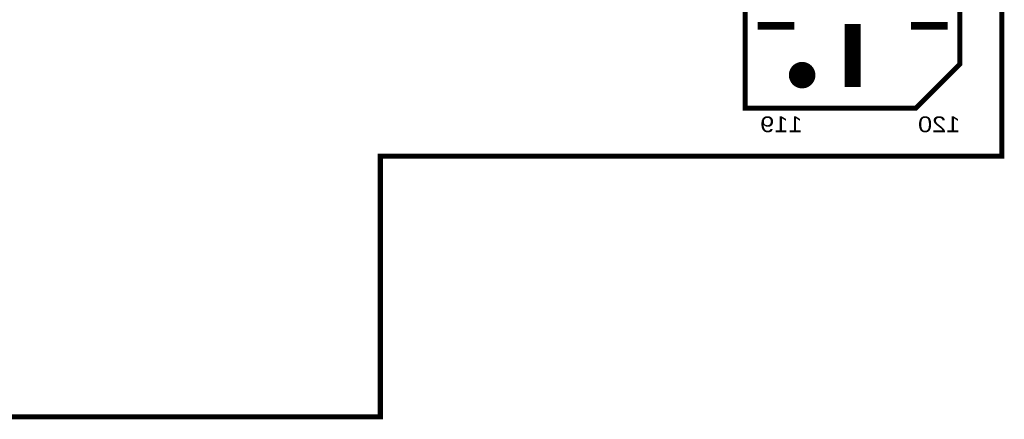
# Model space of a CAD drawing. Extents: x -28 to 78, y -35 to 66.
# Tile 21 of 31: x 19 to 59, y 0 to 16. Entities that reach past the tile are written whole.
import ezdxf

# ---------------------------------------------------------------- set-up
doc = ezdxf.new("R2010")
doc.units = 0
for name, color, linetype in [('BG_OUTLINE', 2, 'CONTINUOUS'), ('PG_SILKSCREEN_BOTTOM', 5, 'CONTINUOUS'), ('PIN_BOTTOM', 6, 'CONTINUOUS')]:
    doc.layers.add(name, color=color, linetype=linetype)

msp = doc.modelspace()

# ---------------------------------------------------------------- linework, layer by layer
at = {"layer": 'BG_OUTLINE', "const_width": 0.2032}
msp.add_lwpolyline([(0.000015, 0), (33.500017, 0), (33.500017, 10.499999), (58.500018, 10.499999), (58.500018, 55.499998), (33.500017, 55.499998), (33.500017, 66), (0.000015, 66)], close=True, dxfattribs=at)
at = {"layer": 'PG_SILKSCREEN_BOTTOM', "const_width": 0.2032}
msp.add_lwpolyline([(48.182017, 53.574), (48.182017, 12.426), (55.040017, 12.426), (56.818017, 14.204), (56.818017, 51.796), (55.040017, 53.574)], close=True, dxfattribs=at)
at = {"layer": 'PIN_BOTTOM', "const_width": 0.01}
for points in [[(48.682318, 15.595801), (48.682318, 15.890598), (50.145516, 15.890598), (50.145516, 15.595801)], [(54.854518, 15.595801), (54.854518, 15.890598), (56.317716, 15.890598), (56.317716, 15.595801)], [(52.187518, 13.288201), (52.187518, 15.818198), (52.812516, 15.818198), (52.812516, 13.288201)]]:
    msp.add_lwpolyline(points, close=True, dxfattribs=at)
for points in [[(48.682318, 15.889968), (50.145516, 15.889968)], [(48.682318, 15.879968), (50.145516, 15.879968)], [(48.682318, 15.869968), (50.145516, 15.869968)], [(48.682318, 15.859968), (50.145516, 15.859968)], [(48.682318, 15.849968), (50.145516, 15.849968)], [(48.682318, 15.839968), (50.145516, 15.839968)], [(54.854518, 15.889968), (56.317716, 15.889968)], [(54.854518, 15.879968), (56.317716, 15.879968)], [(54.854518, 15.869968), (56.317716, 15.869968)], [(54.854518, 15.859968), (56.317716, 15.859968)], [(54.854518, 15.849968), (56.317716, 15.849968)], [(54.854518, 15.839968), (56.317716, 15.839968)], [(48.682318, 15.829968), (50.145516, 15.829968)], [(48.682318, 15.819968), (50.145516, 15.819968)], [(48.682318, 15.809968), (50.145516, 15.809968)], [(48.682318, 15.799968), (50.145516, 15.799968)], [(48.682318, 15.789968), (50.145516, 15.789968)], [(48.682318, 15.779968), (50.145516, 15.779968)], [(48.682318, 15.769968), (50.145516, 15.769968)], [(48.682318, 15.759968), (50.145516, 15.759968)], [(48.682318, 15.749969), (50.145516, 15.749969)], [(48.682318, 15.739969), (50.145516, 15.739969)], [(48.682318, 15.729969), (50.145516, 15.729969)], [(48.682318, 15.719969), (50.145516, 15.719969)], [(48.682318, 15.709969), (50.145516, 15.709969)], [(48.682318, 15.699969), (50.145516, 15.699969)], [(48.682318, 15.689969), (50.145516, 15.689969)], [(48.682318, 15.679969), (50.145516, 15.679969)], [(48.682318, 15.669969), (50.145516, 15.669969)], [(48.682318, 15.659969), (50.145516, 15.659969)], [(48.682318, 15.649969), (50.145516, 15.649969)], [(48.682318, 15.639969), (50.145516, 15.639969)], [(48.682318, 15.629969), (50.145516, 15.629969)], [(48.682318, 15.619969), (50.145516, 15.619969)], [(48.682318, 15.609969), (50.145516, 15.609969)], [(48.682318, 15.599969), (50.145516, 15.599969)], [(52.187518, 15.809968), (52.812516, 15.809968)], [(52.187518, 15.799968), (52.812516, 15.799968)], [(52.187518, 15.789968), (52.812516, 15.789968)], [(52.187518, 15.779968), (52.812516, 15.779968)], [(52.187518, 15.769968), (52.812516, 15.769968)], [(52.187518, 15.759968), (52.812516, 15.759968)], [(52.187518, 15.749969), (52.812516, 15.749969)], [(52.187518, 15.739969), (52.812516, 15.739969)], [(52.187518, 15.729969), (52.812516, 15.729969)], [(52.187518, 15.719969), (52.812516, 15.719969)], [(52.187518, 15.709969), (52.812516, 15.709969)], [(52.187518, 15.699969), (52.812516, 15.699969)], [(52.187518, 15.689969), (52.812516, 15.689969)], [(52.187518, 15.679969), (52.812516, 15.679969)], [(52.187518, 15.669969), (52.812516, 15.669969)], [(52.187518, 15.659969), (52.812516, 15.659969)], [(52.187518, 15.649969), (52.812516, 15.649969)], [(52.187518, 15.639969), (52.812516, 15.639969)], [(52.187518, 15.629969), (52.812516, 15.629969)], [(52.187518, 15.619969), (52.812516, 15.619969)], [(52.187518, 15.609969), (52.812516, 15.609969)], [(52.187518, 15.599969), (52.812516, 15.599969)], [(52.187518, 15.589969), (52.812516, 15.589969)], [(52.187518, 15.579969), (52.812516, 15.579969)], [(52.187518, 15.569969), (52.812516, 15.569969)], [(52.187518, 15.559969), (52.812516, 15.559969)], [(52.187518, 15.549969), (52.812516, 15.549969)], [(52.187518, 15.539969), (52.812516, 15.539969)], [(52.187518, 15.529969), (52.812516, 15.529969)], [(52.187518, 15.519969), (52.812516, 15.519969)], [(52.187518, 15.509969), (52.812516, 15.509969)], [(52.187518, 15.499969), (52.812516, 15.499969)], [(52.187518, 15.489969), (52.812516, 15.489969)], [(52.187518, 15.479969), (52.812516, 15.479969)], [(52.187518, 15.469969), (52.812516, 15.469969)], [(52.187518, 15.459969), (52.812516, 15.459969)], [(52.187518, 15.449969), (52.812516, 15.449969)], [(54.854518, 15.829968), (56.317716, 15.829968)], [(54.854518, 15.819968), (56.317716, 15.819968)], [(54.854518, 15.809968), (56.317716, 15.809968)], [(54.854518, 15.799968), (56.317716, 15.799968)], [(54.854518, 15.789968), (56.317716, 15.789968)], [(54.854518, 15.779968), (56.317716, 15.779968)], [(54.854518, 15.769968), (56.317716, 15.769968)], [(54.854518, 15.759968), (56.317716, 15.759968)], [(54.854518, 15.749969), (56.317716, 15.749969)], [(54.854518, 15.739969), (56.317716, 15.739969)], [(54.854518, 15.729969), (56.317716, 15.729969)], [(54.854518, 15.719969), (56.317716, 15.719969)], [(54.854518, 15.709969), (56.317716, 15.709969)], [(54.854518, 15.699969), (56.317716, 15.699969)], [(54.854518, 15.689969), (56.317716, 15.689969)], [(54.854518, 15.679969), (56.317716, 15.679969)], [(54.854518, 15.669969), (56.317716, 15.669969)], [(54.854518, 15.659969), (56.317716, 15.659969)], [(54.854518, 15.649969), (56.317716, 15.649969)], [(54.854518, 15.639969), (56.317716, 15.639969)], [(54.854518, 15.629969), (56.317716, 15.629969)], [(54.854518, 15.619969), (56.317716, 15.619969)], [(54.854518, 15.609969), (56.317716, 15.609969)], [(54.854518, 15.599969), (56.317716, 15.599969)], [(52.187518, 15.439969), (52.812516, 15.439969)], [(52.187518, 15.429969), (52.812516, 15.429969)], [(52.187518, 15.419969), (52.812516, 15.419969)], [(52.187518, 15.409969), (52.812516, 15.409969)], [(52.187518, 15.399969), (52.812516, 15.399969)], [(52.187518, 15.389969), (52.812516, 15.389969)], [(52.187518, 15.379969), (52.812516, 15.379969)], [(52.187518, 15.369969), (52.812516, 15.369969)], [(52.187518, 15.359969), (52.812516, 15.359969)], [(52.187518, 15.349969), (52.812516, 15.349969)], [(52.187518, 15.339969), (52.812516, 15.339969)], [(52.187518, 15.329969), (52.812516, 15.329969)], [(52.187518, 15.319969), (52.812516, 15.319969)], [(52.187518, 15.309969), (52.812516, 15.309969)], [(52.187518, 15.299969), (52.812516, 15.299969)], [(52.187518, 15.289969), (52.812516, 15.289969)], [(52.187518, 15.279969), (52.812516, 15.279969)], [(52.187518, 15.269969), (52.812516, 15.269969)], [(52.187518, 15.259969), (52.812516, 15.259969)], [(52.187518, 15.24997), (52.812516, 15.24997)], [(52.187518, 15.23997), (52.812516, 15.23997)], [(52.187518, 15.22997), (52.812516, 15.22997)], [(52.187518, 15.21997), (52.812516, 15.21997)], [(52.187518, 15.20997), (52.812516, 15.20997)], [(52.187518, 15.19997), (52.812516, 15.19997)], [(52.187518, 15.18997), (52.812516, 15.18997)], [(52.187518, 15.17997), (52.812516, 15.17997)], [(52.187518, 15.16997), (52.812516, 15.16997)], [(52.187518, 15.15997), (52.812516, 15.15997)], [(52.187518, 15.14997), (52.812516, 15.14997)], [(52.187518, 15.13997), (52.812516, 15.13997)], [(52.187518, 15.12997), (52.812516, 15.12997)], [(52.187518, 15.11997), (52.812516, 15.11997)], [(52.187518, 15.10997), (52.812516, 15.10997)], [(52.187518, 15.09997), (52.812516, 15.09997)], [(52.187518, 15.08997), (52.812516, 15.08997)], [(52.187518, 15.07997), (52.812516, 15.07997)], [(52.187518, 15.06997), (52.812516, 15.06997)], [(52.187518, 15.05997), (52.812516, 15.05997)], [(52.187518, 15.04997), (52.812516, 15.04997)], [(52.187518, 15.03997), (52.812516, 15.03997)], [(52.187518, 15.02997), (52.812516, 15.02997)], [(52.187518, 15.01997), (52.812516, 15.01997)], [(52.187518, 15.00997), (52.812516, 15.00997)], [(52.187518, 14.99997), (52.812516, 14.99997)], [(52.187518, 14.98997), (52.812516, 14.98997)], [(52.187518, 14.97997), (52.812516, 14.97997)], [(52.187518, 14.96997), (52.812516, 14.96997)], [(52.187518, 14.95997), (52.812516, 14.95997)], [(52.187518, 14.94997), (52.812516, 14.94997)], [(52.187518, 14.93997), (52.812516, 14.93997)], [(52.187518, 14.92997), (52.812516, 14.92997)], [(52.187518, 14.91997), (52.812516, 14.91997)], [(52.187518, 14.90997), (52.812516, 14.90997)], [(52.187518, 14.89997), (52.812516, 14.89997)], [(52.187518, 14.88997), (52.812516, 14.88997)], [(52.187518, 14.87997), (52.812516, 14.87997)], [(52.187518, 14.86997), (52.812516, 14.86997)], [(52.187518, 14.85997), (52.812516, 14.85997)], [(52.187518, 14.84997), (52.812516, 14.84997)], [(52.187518, 14.83997), (52.812516, 14.83997)], [(52.187518, 14.82997), (52.812516, 14.82997)], [(52.187518, 14.81997), (52.812516, 14.81997)], [(52.187518, 14.80997), (52.812516, 14.80997)], [(52.187518, 14.79997), (52.812516, 14.79997)], [(52.187518, 14.78997), (52.812516, 14.78997)], [(52.187518, 14.77997), (52.812516, 14.77997)], [(52.187518, 14.76997), (52.812516, 14.76997)], [(52.187518, 14.75997), (52.812516, 14.75997)], [(52.187518, 14.74997), (52.812516, 14.74997)], [(52.187518, 14.739971), (52.812516, 14.739971)], [(52.187518, 14.729971), (52.812516, 14.729971)], [(52.187518, 14.719971), (52.812516, 14.719971)], [(52.187518, 14.709971), (52.812516, 14.709971)], [(52.187518, 14.699971), (52.812516, 14.699971)], [(52.187518, 14.689971), (52.812516, 14.689971)], [(52.187518, 14.679971), (52.812516, 14.679971)], [(52.187518, 14.669971), (52.812516, 14.669971)], [(52.187518, 14.659971), (52.812516, 14.659971)], [(50.298507, 14.259971), (50.637526, 14.259971)], [(50.331548, 14.269971), (50.604486, 14.269971)], [(50.376833, 14.279971), (50.5592, 14.279971)], [(52.187518, 14.649971), (52.812516, 14.649971)], [(52.187518, 14.639971), (52.812516, 14.639971)], [(52.187518, 14.629971), (52.812516, 14.629971)], [(52.187518, 14.619971), (52.812516, 14.619971)], [(52.187518, 14.609971), (52.812516, 14.609971)], [(52.187518, 14.599971), (52.812516, 14.599971)], [(52.187518, 14.589971), (52.812516, 14.589971)], [(52.187518, 14.579971), (52.812516, 14.579971)], [(52.187518, 14.569971), (52.812516, 14.569971)], [(52.187518, 14.559971), (52.812516, 14.559971)], [(52.187518, 14.549971), (52.812516, 14.549971)], [(52.187518, 14.539971), (52.812516, 14.539971)], [(52.187518, 14.529971), (52.812516, 14.529971)], [(52.187518, 14.519971), (52.812516, 14.519971)], [(52.187518, 14.509971), (52.812516, 14.509971)], [(52.187518, 14.499971), (52.812516, 14.499971)], [(52.187518, 14.489971), (52.812516, 14.489971)], [(52.187518, 14.479971), (52.812516, 14.479971)], [(52.187518, 14.469971), (52.812516, 14.469971)], [(52.187518, 14.459971), (52.812516, 14.459971)], [(52.187518, 14.449971), (52.812516, 14.449971)], [(52.187518, 14.439971), (52.812516, 14.439971)], [(52.187518, 14.429971), (52.812516, 14.429971)], [(52.187518, 14.419971), (52.812516, 14.419971)], [(52.187518, 14.409971), (52.812516, 14.409971)], [(52.187518, 14.399971), (52.812516, 14.399971)], [(52.187518, 14.389971), (52.812516, 14.389971)], [(52.187518, 14.379971), (52.812516, 14.379971)], [(52.187518, 14.369971), (52.812516, 14.369971)], [(52.187518, 14.359971), (52.812516, 14.359971)], [(52.187518, 14.349971), (52.812516, 14.349971)], [(52.187518, 14.339971), (52.812516, 14.339971)], [(52.187518, 14.329971), (52.812516, 14.329971)], [(52.187518, 14.319971), (52.812516, 14.319971)], [(52.187518, 14.309971), (52.812516, 14.309971)], [(52.187518, 14.299971), (52.812516, 14.299971)], [(52.187518, 14.289971), (52.812516, 14.289971)], [(52.187518, 14.279971), (52.812516, 14.279971)], [(52.187518, 14.269971), (52.812516, 14.269971)], [(52.187518, 14.259971), (52.812516, 14.259971)], [(49.94926, 13.859972), (50.986774, 13.859972)], [(49.951297, 13.869972), (50.984737, 13.869972)], [(49.953537, 13.879972), (50.982496, 13.879972)], [(49.955981, 13.889972), (50.980053, 13.889972)], [(49.958633, 13.899972), (50.977401, 13.899972)], [(49.961498, 13.909972), (50.974536, 13.909972)], [(49.964576, 13.919972), (50.971458, 13.919972)], [(49.967873, 13.929972), (50.968161, 13.929972)], [(49.971394, 13.939972), (50.96464, 13.939972)], [(49.975143, 13.949972), (50.960891, 13.949972)], [(49.979125, 13.959972), (50.956908, 13.959972)], [(49.983347, 13.969972), (50.952687, 13.969972)], [(49.987812, 13.979972), (50.948222, 13.979972)], [(49.992531, 13.989972), (50.943502, 13.989972)], [(49.99751, 13.999972), (50.938524, 13.999972)], [(50.002755, 14.009972), (50.933279, 14.009972)], [(50.008279, 14.019972), (50.927754, 14.019972)], [(50.014091, 14.029972), (50.921943, 14.029972)], [(50.0202, 14.039972), (50.915834, 14.039972)], [(50.026621, 14.049972), (50.909413, 14.049972)], [(50.033367, 14.059972), (50.902667, 14.059972)], [(50.040454, 14.069972), (50.89558, 14.069972)], [(50.047896, 14.079972), (50.888138, 14.079972)], [(50.055716, 14.089972), (50.880317, 14.089972)], [(50.063933, 14.099972), (50.8721, 14.099972)], [(50.072574, 14.109972), (50.863459, 14.109972)], [(50.08167, 14.119972), (50.854364, 14.119972)], [(50.091249, 14.129972), (50.844785, 14.129972)], [(50.101348, 14.139972), (50.834686, 14.139972)], [(50.112016, 14.149972), (50.824018, 14.149972)], [(50.123303, 14.159972), (50.81273, 14.159972)], [(50.135274, 14.169972), (50.800759, 14.169972)], [(50.148005, 14.179972), (50.788029, 14.179972)], [(50.161589, 14.189972), (50.774445, 14.189972)], [(50.176146, 14.199972), (50.759888, 14.199972)], [(50.191827, 14.209972), (50.744206, 14.209972)], [(50.208843, 14.219972), (50.727191, 14.219972)], [(50.227474, 14.229972), (50.70856, 14.229972)], [(50.248127, 14.239972), (50.687907, 14.239972)], [(50.271441, 14.249972), (50.664593, 14.249972)], [(52.187518, 14.249972), (52.812516, 14.249972)], [(52.187518, 14.239972), (52.812516, 14.239972)], [(52.187518, 14.229972), (52.812516, 14.229972)], [(52.187518, 14.219972), (52.812516, 14.219972)], [(52.187518, 14.209972), (52.812516, 14.209972)], [(52.187518, 14.199972), (52.812516, 14.199972)], [(52.187518, 14.189972), (52.812516, 14.189972)], [(52.187518, 14.179972), (52.812516, 14.179972)], [(52.187518, 14.169972), (52.812516, 14.169972)], [(52.187518, 14.159972), (52.812516, 14.159972)], [(52.187518, 14.149972), (52.812516, 14.149972)], [(52.187518, 14.139972), (52.812516, 14.139972)], [(52.187518, 14.129972), (52.812516, 14.129972)], [(52.187518, 14.119972), (52.812516, 14.119972)], [(52.187518, 14.109972), (52.812516, 14.109972)], [(52.187518, 14.099972), (52.812516, 14.099972)], [(52.187518, 14.089972), (52.812516, 14.089972)], [(52.187518, 14.079972), (52.812516, 14.079972)], [(52.187518, 14.069972), (52.812516, 14.069972)], [(52.187518, 14.059972), (52.812516, 14.059972)], [(52.187518, 14.049972), (52.812516, 14.049972)], [(52.187518, 14.039972), (52.812516, 14.039972)], [(52.187518, 14.029972), (52.812516, 14.029972)], [(52.187518, 14.019972), (52.812516, 14.019972)], [(52.187518, 14.009972), (52.812516, 14.009972)], [(52.187518, 13.999972), (52.812516, 13.999972)], [(52.187518, 13.989972), (52.812516, 13.989972)], [(52.187518, 13.979972), (52.812516, 13.979972)], [(52.187518, 13.969972), (52.812516, 13.969972)], [(52.187518, 13.959972), (52.812516, 13.959972)], [(52.187518, 13.949972), (52.812516, 13.949972)], [(52.187518, 13.939972), (52.812516, 13.939972)], [(52.187518, 13.929972), (52.812516, 13.929972)], [(52.187518, 13.919972), (52.812516, 13.919972)], [(52.187518, 13.909972), (52.812516, 13.909972)], [(52.187518, 13.899972), (52.812516, 13.899972)], [(52.187518, 13.889972), (52.812516, 13.889972)], [(52.187518, 13.879972), (52.812516, 13.879972)], [(52.187518, 13.869972), (52.812516, 13.869972)], [(52.187518, 13.859972), (52.812516, 13.859972)], [(49.939621, 13.759972), (50.996413, 13.759972)], [(49.939705, 13.749972), (50.996329, 13.749972)], [(49.939722, 13.769972), (50.996312, 13.769972)], [(49.939981, 13.739973), (50.996052, 13.739973)], [(49.940017, 13.779972), (50.996017, 13.779972)], [(49.940446, 13.729973), (50.995588, 13.729973)], [(49.9405, 13.789972), (50.995534, 13.789972)], [(49.941099, 13.719973), (50.994935, 13.719973)], [(49.941173, 13.799972), (50.994861, 13.799972)], [(49.941945, 13.709973), (50.994089, 13.709973)], [(49.942036, 13.809972), (50.993998, 13.809972)], [(49.942984, 13.699973), (50.99305, 13.699973)], [(49.94309, 13.819972), (50.992943, 13.819972)], [(49.944213, 13.689973), (50.991821, 13.689973)], [(49.94434, 13.829972), (50.991694, 13.829972)], [(49.945638, 13.679973), (50.990396, 13.679973)], [(49.945783, 13.839972), (50.990251, 13.839972)], [(49.947258, 13.669973), (50.988775, 13.669973)], [(49.947424, 13.849972), (50.98861, 13.849972)], [(49.949077, 13.659973), (50.986957, 13.659973)], [(49.951096, 13.649973), (50.984937, 13.649973)], [(49.953316, 13.639973), (50.982717, 13.639973)], [(49.955742, 13.629973), (50.980292, 13.629973)], [(49.958374, 13.619973), (50.97766, 13.619973)], [(49.961218, 13.609973), (50.974815, 13.609973)], [(49.964276, 13.599973), (50.971757, 13.599973)], [(49.967553, 13.589973), (50.968481, 13.589973)], [(49.971053, 13.579973), (50.964981, 13.579973)], [(49.974779, 13.569973), (50.961254, 13.569973)], [(49.978739, 13.559973), (50.957295, 13.559973)], [(49.982938, 13.549973), (50.953096, 13.549973)], [(49.98738, 13.539973), (50.948653, 13.539973)], [(49.992074, 13.529973), (50.94396, 13.529973)], [(49.997027, 13.519973), (50.939007, 13.519973)], [(50.002249, 13.509973), (50.933784, 13.509973)], [(50.007746, 13.499973), (50.928288, 13.499973)], [(50.01353, 13.489973), (50.922504, 13.489973)], [(50.01961, 13.479973), (50.916423, 13.479973)], [(50.026001, 13.469973), (50.910033, 13.469973)], [(52.187518, 13.849972), (52.812516, 13.849972)], [(52.187518, 13.839972), (52.812516, 13.839972)], [(52.187518, 13.829972), (52.812516, 13.829972)], [(52.187518, 13.819972), (52.812516, 13.819972)], [(52.187518, 13.809972), (52.812516, 13.809972)], [(52.187518, 13.799972), (52.812516, 13.799972)], [(52.187518, 13.789972), (52.812516, 13.789972)], [(52.187518, 13.779972), (52.812516, 13.779972)], [(52.187518, 13.769972), (52.812516, 13.769972)], [(52.187518, 13.759972), (52.812516, 13.759972)], [(52.187518, 13.749972), (52.812516, 13.749972)], [(52.187518, 13.739973), (52.812516, 13.739973)], [(52.187518, 13.729973), (52.812516, 13.729973)], [(52.187518, 13.719973), (52.812516, 13.719973)], [(52.187518, 13.709973), (52.812516, 13.709973)], [(52.187518, 13.699973), (52.812516, 13.699973)], [(52.187518, 13.689973), (52.812516, 13.689973)], [(52.187518, 13.679973), (52.812516, 13.679973)], [(52.187518, 13.669973), (52.812516, 13.669973)], [(52.187518, 13.659973), (52.812516, 13.659973)], [(52.187518, 13.649973), (52.812516, 13.649973)], [(52.187518, 13.639973), (52.812516, 13.639973)], [(52.187518, 13.629973), (52.812516, 13.629973)], [(52.187518, 13.619973), (52.812516, 13.619973)], [(52.187518, 13.609973), (52.812516, 13.609973)], [(52.187518, 13.599973), (52.812516, 13.599973)], [(52.187518, 13.589973), (52.812516, 13.589973)], [(52.187518, 13.579973), (52.812516, 13.579973)], [(52.187518, 13.569973), (52.812516, 13.569973)], [(52.187518, 13.559973), (52.812516, 13.559973)], [(52.187518, 13.549973), (52.812516, 13.549973)], [(52.187518, 13.539973), (52.812516, 13.539973)], [(52.187518, 13.529973), (52.812516, 13.529973)], [(52.187518, 13.519973), (52.812516, 13.519973)], [(52.187518, 13.509973), (52.812516, 13.509973)], [(52.187518, 13.499973), (52.812516, 13.499973)], [(52.187518, 13.489973), (52.812516, 13.489973)], [(52.187518, 13.479973), (52.812516, 13.479973)], [(52.187518, 13.469973), (52.812516, 13.469973)], [(50.032714, 13.459973), (50.90332, 13.459973)], [(50.039768, 13.449973), (50.896266, 13.449973)], [(50.047177, 13.439973), (50.888857, 13.439973)], [(50.05496, 13.429973), (50.881074, 13.429973)], [(50.063138, 13.419973), (50.872895, 13.419973)], [(50.071741, 13.409973), (50.864292, 13.409973)], [(50.080789, 13.399973), (50.855245, 13.399973)], [(50.090321, 13.389973), (50.845712, 13.389973)], [(50.10037, 13.379973), (50.835664, 13.379973)], [(50.110982, 13.369973), (50.825052, 13.369973)], [(50.122209, 13.359973), (50.813825, 13.359973)], [(50.134114, 13.349973), (50.80192, 13.349973)], [(50.146768, 13.339973), (50.789266, 13.339973)], [(50.160265, 13.329973), (50.775768, 13.329973)], [(50.174723, 13.319973), (50.761311, 13.319973)], [(50.190293, 13.309973), (50.745741, 13.309973)], [(50.207172, 13.299973), (50.728862, 13.299973)], [(50.225635, 13.289973), (50.710399, 13.289973)], [(50.246074, 13.279973), (50.68996, 13.279973)], [(50.269099, 13.269973), (50.666934, 13.269973)], [(50.295744, 13.259973), (50.64029, 13.259973)], [(50.32806, 13.249973), (50.607973, 13.249973)], [(50.371596, 13.239974), (50.564438, 13.239974)], [(52.187518, 13.459973), (52.812516, 13.459973)], [(52.187518, 13.449973), (52.812516, 13.449973)], [(52.187518, 13.439973), (52.812516, 13.439973)], [(52.187518, 13.429973), (52.812516, 13.429973)], [(52.187518, 13.419973), (52.812516, 13.419973)], [(52.187518, 13.409973), (52.812516, 13.409973)], [(52.187518, 13.399973), (52.812516, 13.399973)], [(52.187518, 13.389973), (52.812516, 13.389973)], [(52.187518, 13.379973), (52.812516, 13.379973)], [(52.187518, 13.369973), (52.812516, 13.369973)], [(52.187518, 13.359973), (52.812516, 13.359973)], [(52.187518, 13.349973), (52.812516, 13.349973)], [(52.187518, 13.339973), (52.812516, 13.339973)], [(52.187518, 13.329973), (52.812516, 13.329973)], [(52.187518, 13.319973), (52.812516, 13.319973)], [(52.187518, 13.309973), (52.812516, 13.309973)], [(52.187518, 13.299973), (52.812516, 13.299973)], [(52.187518, 13.289973), (52.812516, 13.289973)]]:
    msp.add_lwpolyline(points, dxfattribs=at)
msp.add_lwpolyline([(50.468017, 13.231101, 1), (50.468017, 14.287899, 1)], format="xyb", close=True, dxfattribs=at)

# ---------------------------------------------------------------- texts
at = {"layer": 'PG_SILKSCREEN_BOTTOM', "text_generation_flag": 2, "width": 1.2}
for s, p in [('119', (50.482017, 11.461999)), ('120', (56.832017, 11.461999))]:
    msp.add_text(s, height=0.635, dxfattribs=at).set_placement(p)

doc.saveas('drawing.dxf')
